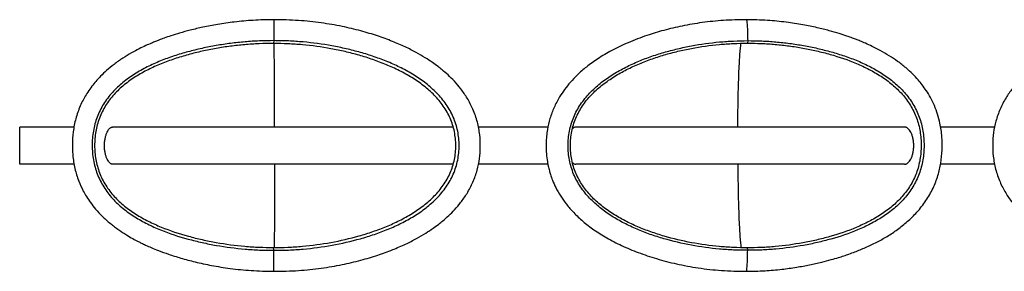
# Paper-space layout '_Posterior' of a CAD drawing. Header units: millimetres. Extents: x -787 to 213, y -54 to 54.
# Tile 1 of 2: x -787 to -364, y -54 to 54. Entities that reach past the tile are written whole.
import ezdxf

# ---------------------------------------------------------------- set-up
doc = ezdxf.new("R2010")
doc.units = ezdxf.units.MM

psp = doc.layouts.new('_Posterior')

# ---------------------------------------------------------------- linework, layer by layer
at = {"color": 7, "linetype": 'Continuous', "lineweight": 25}
for p, q in [((-677.77, 45.07), (-678, 43.85)), ((-474.48, 45.07), (-474.61, 43.99)), ((-763.57, 8), (-786.9, 8)), ((-786.9, -8), (-786.9, 8)), ((-600.98, 8), (-747.11, 8)), ((-560.15, 8), (-590.09, 8)), ((-407.11, 8), (-548.25, 8)), ((-368.46, 8), (-391.72, 8)), ((-763.48, -8), (-786.9, -8)), ((-600.98, -8), (-747.1, -8)), ((-560.19, -8), (-590.08, -8)), ((-407.13, -8), (-548.25, -8)), ((-368.46, -8), (-391.73, -8)), ((-677.77, -44.93), (-678, -43.72)), ((-474.48, -44.93), (-474.61, -43.86))]:
    psp.add_line(p, q, dxfattribs=at)
for points, knots in [([(-677.77, 54.07), (-680.76, 54.02), (-686.44, 53.91), (-694.51, 53.16), (-701.7, 52.14), (-708, 50.94), (-713.43, 49.66), (-718, 48.41), (-721.72, 47.25), (-724.69, 46.23), (-726.9, 45.41), (-728.73, 44.69), (-730.58, 43.92), (-732.91, 42.89), (-735.77, 41.52), (-739.09, 39.75), (-742.74, 37.54), (-746.31, 35.03), (-749.5, 32.43), (-752.09, 29.97), (-754.19, 27.69), (-756.04, 25.41), (-758.17, 22.39), (-760.5, 18.27), (-762.55, 13.02), (-763.84, 7.41), (-764.37, 1.71), (-764.22, -4.06), (-763.34, -9.76), (-761.77, -14.96), (-759.96, -18.94), (-758.22, -21.98), (-756.47, -24.59), (-754.23, -27.42), (-751.39, -30.44), (-748.06, -33.42), (-744.56, -36.06), (-741.3, -38.19), (-738.51, -39.82), (-736.34, -40.98), (-734.53, -41.89), (-732.66, -42.78), (-730.24, -43.86), (-726.96, -45.19), (-722.75, -46.72), (-717.51, -48.37), (-711.36, -50), (-704.28, -51.53), (-696.27, -52.8), (-687.33, -53.73), (-681.06, -53.87), (-677.77, -53.94)], [0, 0, 0, 0, 0.039528, 0.075318, 0.107356, 0.1357, 0.160333, 0.181273, 0.198502, 0.212007, 0.222895, 0.229713, 0.238195, 0.249505, 0.263632, 0.280548, 0.299673, 0.320396, 0.338678, 0.354513, 0.367896, 0.379978, 0.393566, 0.417034, 0.442729, 0.467998, 0.492898, 0.518135, 0.54394, 0.568783, 0.589706, 0.601779, 0.615449, 0.631471, 0.649859, 0.670602, 0.690879, 0.708209, 0.722585, 0.734002, 0.740876, 0.749673, 0.761427, 0.776141, 0.796575, 0.820845, 0.84896, 0.880976, 0.916812, 0.956483, 1, 1, 1, 1]), ([(-677.77, -53.94), (-674.25, -53.88), (-667.46, -53.76), (-657.69, -52.72), (-648.76, -51.21), (-640.67, -49.3), (-633.44, -47.13), (-627.04, -44.8), (-621.48, -42.4), (-616.76, -40.01), (-612.84, -37.72), (-609.68, -35.64), (-607.23, -33.85), (-604.98, -32.04), (-602.69, -30.01), (-600.12, -27.43), (-597.44, -24.28), (-594.71, -20.36), (-592.27, -15.7), (-590.5, -10.65), (-589.48, -5.6), (-589.11, -0.5), (-589.36, 4.76), (-590.37, 10.23), (-592.2, 15.52), (-594.66, 20.26), (-597.4, 24.25), (-600.21, 27.55), (-602.94, 30.26), (-605.31, 32.33), (-607.54, 34.1), (-609.95, 35.85), (-613.07, 37.89), (-616.95, 40.14), (-621.64, 42.51), (-627.16, 44.9), (-633.52, 47.22), (-640.73, 49.39), (-648.8, 51.3), (-657.71, 52.82), (-667.47, 53.87), (-674.25, 54), (-677.77, 54.07)], [0, 0, 0, 0, 0.046283, 0.08918, 0.128875, 0.165219, 0.198236, 0.228033, 0.254539, 0.277677, 0.297506, 0.314035, 0.327251, 0.33729, 0.351756, 0.367416, 0.384902, 0.405884, 0.429939, 0.453457, 0.475698, 0.497288, 0.520195, 0.544567, 0.569849, 0.593209, 0.614295, 0.633146, 0.6499, 0.664562, 0.674337, 0.687287, 0.703558, 0.723179, 0.746162, 0.772457, 0.80205, 0.834986, 0.871269, 0.910859, 0.953755, 1, 1, 1, 1]), ([(-677.77, 54.05), (-677.77, 54.06), (-677.77, 54.06), (-677.77, 53.93), (-677.77, 53.36), (-677.77, 52.21), (-677.77, 50.42), (-677.77, 48), (-677.77, 46.05), (-677.77, 45.07)], [0, 0, 0, 0, 0.0409108, 0.2008022, 0.3610315, 0.5208733, 0.6805758, 0.8402891, 1, 1, 1, 1]), ([(-475.11, 54.07), (-478.37, 54.01), (-484.71, 53.89), (-493.89, 52.92), (-502.43, 51.48), (-510.33, 49.6), (-518.09, 47.25), (-525.57, 44.41), (-532.61, 41.05), (-538.59, 37.53), (-543.51, 33.99), (-547.42, 30.59), (-550.52, 27.36), (-553.06, 24.22), (-555.47, 20.63), (-557.66, 16.46), (-559.39, 11.74), (-560.35, 7.59), (-560.81, 4.01), (-561, 0.84), (-560.94, -2.56), (-560.61, -5.82), (-560.13, -8.54), (-559.61, -10.65), (-559.02, -12.68), (-558.16, -15.11), (-556.76, -18.24), (-554.8, -21.7), (-552.23, -25.33), (-549.06, -28.96), (-545.11, -32.65), (-540.36, -36.29), (-534.8, -39.78), (-528.44, -43.04), (-521.31, -46.02), (-513.43, -48.65), (-504.84, -50.89), (-495.53, -52.6), (-485.54, -53.74), (-478.66, -53.87), (-475.11, -53.94)], [0, 0, 0, 0, 0.0436533, 0.0847719, 0.1234177, 0.1595967, 0.1932883, 0.2318999, 0.2667072, 0.2976192, 0.3246256, 0.3477758, 0.3670321, 0.3845751, 0.4019637, 0.4249024, 0.4475397, 0.4692007, 0.4817747, 0.4957783, 0.5116404, 0.5271901, 0.5395115, 0.5485941, 0.5563601, 0.5677666, 0.5830355, 0.6021436, 0.6209946, 0.642484, 0.6665526, 0.69322, 0.7224887, 0.7543515, 0.7888837, 0.8259097, 0.8655018, 0.9077698, 0.9525387, 1, 1, 1, 1]), ([(-475.11, -53.94), (-472.42, -53.89), (-467.31, -53.79), (-460.08, -53.13), (-453.71, -52.26), (-448.01, -51.22), (-443.05, -50.11), (-438.91, -49.03), (-435.76, -48.1), (-433.23, -47.3), (-430.89, -46.5), (-427.76, -45.35), (-423.76, -43.71), (-419.14, -41.51), (-414.53, -38.94), (-410.12, -36.03), (-405.79, -32.59), (-401.63, -28.51), (-397.87, -23.72), (-394.85, -18.43), (-392.75, -12.96), (-391.48, -7.45), (-390.93, -1.86), (-391.02, 3.87), (-391.73, 9.02), (-392.9, 13.48), (-394.27, 17.19), (-395.93, 20.59), (-397.71, 23.54), (-399.51, 26.05), (-401.45, 28.41), (-403.74, 30.85), (-406.65, 33.52), (-410.03, 36.17), (-413.74, 38.67), (-417.4, 40.79), (-420.8, 42.53), (-423.67, 43.85), (-425.96, 44.82), (-427.83, 45.57), (-429.74, 46.29), (-432.19, 47.15), (-435.49, 48.23), (-439.73, 49.45), (-444.92, 50.75), (-451.08, 52), (-458.21, 53.08), (-466.33, 53.89), (-472.08, 54.01), (-475.11, 54.07)], [0, 0, 0, 0, 0.036394, 0.069095, 0.098104, 0.12344, 0.147434, 0.166747, 0.181394, 0.191838, 0.202582, 0.214784, 0.236907, 0.261051, 0.283917, 0.308213, 0.33246, 0.3587, 0.38687, 0.414645, 0.440861, 0.465756, 0.49093, 0.516714, 0.54305, 0.56091, 0.579009, 0.596458, 0.612, 0.625654, 0.638264, 0.653269, 0.671044, 0.691563, 0.71132, 0.731506, 0.748784, 0.76302, 0.774197, 0.78233, 0.790326, 0.801751, 0.817422, 0.837326, 0.861432, 0.889751, 0.922262, 0.959011, 1, 1, 1, 1]), ([(-475.11, 54.05), (-475.1, 54.05), (-475.05, 54.06), (-474.96, 53.93), (-474.84, 53.35), (-474.72, 52.19), (-474.62, 50.38), (-474.53, 47.96), (-474.5, 46.04), (-474.48, 45.07)], [0, 0, 0, 0, 0.040076, 0.192963, 0.34696, 0.502919, 0.663045, 0.828936, 1, 1, 1, 1]), ([(-280.77, 54.07), (-284.29, 54), (-291.08, 53.87), (-300.84, 52.82), (-309.78, 51.3), (-317.86, 49.37), (-325.1, 47.2), (-331.48, 44.86), (-337.03, 42.45), (-341.76, 40.06), (-345.68, 37.77), (-348.83, 35.69), (-351.28, 33.89), (-353.52, 32.08), (-355.83, 30.05), (-358.39, 27.47), (-361.08, 24.32), (-363.81, 20.4), (-366.25, 15.74), (-368.03, 10.7), (-369.06, 5.65), (-369.43, 0.56), (-369.19, -4.71), (-368.19, -10.18), (-366.37, -15.48), (-363.92, -20.22), (-361.17, -24.21), (-358.36, -27.51), (-355.64, -30.22), (-353.27, -32.29), (-351.04, -34.06), (-348.63, -35.81), (-345.51, -37.85), (-341.62, -40.09), (-336.93, -42.46), (-331.4, -44.84), (-325.04, -47.16), (-317.82, -49.31), (-309.76, -51.22), (-300.84, -52.72), (-291.08, -53.76), (-284.29, -53.88), (-280.77, -53.94)], [0, 0, 0, 0, 0.046257, 0.089191, 0.128843, 0.165213, 0.198262, 0.227992, 0.254451, 0.277622, 0.297454, 0.313963, 0.327177, 0.337227, 0.351714, 0.367379, 0.384851, 0.405831, 0.429902, 0.45342, 0.475641, 0.497211, 0.520131, 0.544529, 0.569817, 0.593163, 0.614247, 0.633109, 0.649856, 0.664496, 0.674262, 0.687217, 0.703508, 0.723124, 0.746075, 0.772419, 0.802078, 0.834981, 0.871238, 0.91087, 0.95373, 1, 1, 1, 1]), ([(-677.77, 45.07), (-679.84, 45.07), (-681.92, 45.03), (-686.07, 44.86), (-688.14, 44.73), (-692.26, 44.38), (-694.33, 44.16), (-698.44, 43.63), (-700.5, 43.32), (-704.58, 42.61), (-706.62, 42.21), (-710.66, 41.32), (-712.68, 40.82), (-716.68, 39.74), (-718.67, 39.14), (-722.6, 37.84), (-724.56, 37.13), (-728.4, 35.57), (-730.3, 34.72), (-734.01, 32.86), (-735.82, 31.84), (-739.33, 29.63), (-741.02, 28.42), (-744.23, 25.79), (-745.75, 24.37), (-748.53, 21.28), (-749.8, 19.63), (-751.99, 16.1), (-752.92, 14.23), (-754.39, 10.34), (-754.93, 8.32), (-755.64, 4.22), (-755.8, 2.13), (-755.79, -2.02), (-755.62, -4.09), (-754.9, -8.18), (-754.35, -10.19), (-753.24, -13.1), (-752.82, -14.05), (-751.89, -15.91), (-751.38, -16.82), (-749.73, -19.45), (-748.47, -21.11), (-745.68, -24.19), (-744.16, -25.61), (-740.94, -28.24), (-739.25, -29.44), (-735.74, -31.66), (-733.93, -32.67), (-730.23, -34.53), (-728.33, -35.38), (-722.57, -37.72), (-718.63, -39.01), (-712.63, -40.64), (-710.62, -41.14), (-706.58, -42.04), (-704.54, -42.44), (-698.42, -43.51), (-694.31, -44.05), (-688.12, -44.58), (-686.06, -44.71), (-681.91, -44.89), (-679.84, -44.93), (-677.77, -44.93)], [0, 0, 0, 0, 0.03125, 0.03125, 0.0625, 0.0625, 0.09375, 0.09375, 0.125, 0.125, 0.15625, 0.15625, 0.1875, 0.1875, 0.21875, 0.21875, 0.25, 0.25, 0.28125, 0.28125, 0.3125, 0.3125, 0.34375, 0.34375, 0.375, 0.375, 0.40625, 0.40625, 0.4375, 0.4375, 0.46875, 0.46875, 0.5, 0.5, 0.53125, 0.53125, 0.5625, 0.5625, 0.578125, 0.578125, 0.59375, 0.59375, 0.625, 0.625, 0.65625, 0.65625, 0.6875, 0.6875, 0.71875, 0.71875, 0.75, 0.75, 0.8125, 0.8125, 0.84375, 0.84375, 0.875, 0.875, 0.9375, 0.9375, 0.96875, 0.96875, 1, 1, 1, 1]), ([(-678, 43.85), (-680.05, 43.85), (-682.11, 43.81), (-686.22, 43.64), (-688.27, 43.51), (-692.37, 43.15), (-694.41, 42.93), (-698.49, 42.4), (-700.52, 42.09), (-704.57, 41.38), (-706.59, 40.97), (-710.59, 40.08), (-712.59, 39.58), (-716.55, 38.5), (-718.51, 37.91), (-722.39, 36.61), (-724.32, 35.9), (-728.1, 34.36), (-729.97, 33.52), (-733.6, 31.69), (-735.38, 30.7), (-738.8, 28.53), (-740.45, 27.36), (-743.58, 24.81), (-745.05, 23.43), (-747.75, 20.46), (-748.97, 18.87), (-751.08, 15.49), (-751.98, 13.7), (-753.4, 9.97), (-753.92, 8.03), (-754.6, 4.08), (-754.75, 2.07), (-754.74, -1.95), (-754.58, -3.95), (-754.06, -6.9), (-753.84, -7.87), (-753.31, -9.79), (-753, -10.74), (-752.29, -12.61), (-751.88, -13.52), (-750.99, -15.3), (-750.5, -16.17), (-748.91, -18.7), (-747.68, -20.29), (-744.98, -23.25), (-743.51, -24.63), (-740.38, -27.18), (-738.73, -28.35), (-735.3, -30.51), (-733.53, -31.51), (-729.89, -33.34), (-728.03, -34.17), (-722.37, -36.49), (-718.47, -37.77), (-712.54, -39.41), (-710.55, -39.9), (-706.55, -40.8), (-704.53, -41.21), (-698.47, -42.28), (-694.4, -42.82), (-688.26, -43.36), (-686.21, -43.49), (-682.1, -43.67), (-680.05, -43.72), (-678, -43.72)], [0, 0, 0, 0, 0.03125, 0.03125, 0.0625, 0.0625, 0.09375, 0.09375, 0.125, 0.125, 0.15625, 0.15625, 0.1875, 0.1875, 0.21875, 0.21875, 0.25, 0.25, 0.28125, 0.28125, 0.3125, 0.3125, 0.34375, 0.34375, 0.375, 0.375, 0.40625, 0.40625, 0.4375, 0.4375, 0.46875, 0.46875, 0.5, 0.5, 0.53125, 0.53125, 0.546875, 0.546875, 0.5625, 0.5625, 0.578125, 0.578125, 0.59375, 0.59375, 0.625, 0.625, 0.65625, 0.65625, 0.6875, 0.6875, 0.71875, 0.71875, 0.75, 0.75, 0.8125, 0.8125, 0.84375, 0.84375, 0.875, 0.875, 0.9375, 0.9375, 0.96875, 0.96875, 1, 1, 1, 1]), ([(-678, -43.72), (-675.92, -43.72), (-673.86, -43.68), (-669.73, -43.5), (-667.66, -43.36), (-661.48, -42.81), (-657.37, -42.27), (-649.24, -40.79), (-645.2, -39.86), (-639.24, -38.16), (-637.27, -37.55), (-633.37, -36.21), (-631.44, -35.48), (-627.63, -33.9), (-625.75, -33.05), (-622.07, -31.2), (-620.27, -30.21), (-616.8, -28.06), (-615.11, -26.9), (-611.9, -24.41), (-610.37, -23.06), (-607.54, -20.16), (-606.24, -18.61), (-603.94, -15.3), (-602.95, -13.55), (-601.35, -9.87), (-600.74, -7.94), (-599.94, -4.01), (-599.75, -1.99), (-599.76, 2.04), (-599.95, 4.05), (-600.75, 7.98), (-601.36, 9.9), (-602.96, 13.58), (-603.96, 15.34), (-606.26, 18.65), (-607.56, 20.2), (-610.39, 23.1), (-611.92, 24.44), (-615.14, 26.95), (-616.83, 28.11), (-620.31, 30.27), (-622.11, 31.26), (-625.77, 33.11), (-627.65, 33.96), (-631.45, 35.54), (-633.38, 36.27), (-637.28, 37.62), (-639.25, 38.24), (-643.22, 39.37), (-645.22, 39.89), (-649.25, 40.83), (-651.28, 41.25), (-657.38, 42.37), (-661.48, 42.92), (-667.66, 43.48), (-669.73, 43.62), (-673.85, 43.8), (-675.92, 43.85), (-678, 43.85)], [0, 0, 0, 0, 0.03125, 0.03125, 0.0625, 0.0625, 0.125, 0.125, 0.1875, 0.1875, 0.21875, 0.21875, 0.25, 0.25, 0.28125, 0.28125, 0.3125, 0.3125, 0.34375, 0.34375, 0.375, 0.375, 0.40625, 0.40625, 0.4375, 0.4375, 0.46875, 0.46875, 0.5, 0.5, 0.53125, 0.53125, 0.5625, 0.5625, 0.59375, 0.59375, 0.625, 0.625, 0.65625, 0.65625, 0.6875, 0.6875, 0.71875, 0.71875, 0.75, 0.75, 0.78125, 0.78125, 0.8125, 0.8125, 0.84375, 0.84375, 0.875, 0.875, 0.9375, 0.9375, 0.96875, 0.96875, 1, 1, 1, 1]), ([(-677.77, -44.93), (-675.68, -44.93), (-673.6, -44.89), (-669.43, -44.71), (-667.35, -44.57), (-661.11, -44.03), (-656.97, -43.48), (-648.76, -42), (-644.68, -41.07), (-638.66, -39.37), (-636.66, -38.75), (-632.71, -37.4), (-630.76, -36.67), (-626.89, -35.08), (-624.99, -34.21), (-621.25, -32.34), (-619.42, -31.33), (-615.87, -29.13), (-614.15, -27.95), (-610.86, -25.38), (-609.29, -24), (-606.37, -21), (-605.03, -19.39), (-602.65, -15.95), (-601.63, -14.12), (-599.97, -10.27), (-599.34, -8.27), (-598.51, -4.16), (-598.32, -2.06), (-598.32, 2.12), (-598.52, 4.21), (-599.35, 8.3), (-599.98, 10.31), (-601.64, 14.15), (-602.67, 15.98), (-605.05, 19.42), (-606.39, 21.03), (-609.31, 24.03), (-610.88, 25.42), (-614.17, 28), (-615.9, 29.18), (-619.45, 31.38), (-621.28, 32.4), (-625.01, 34.27), (-626.91, 35.13), (-630.77, 36.73), (-632.73, 37.46), (-636.68, 38.82), (-638.66, 39.44), (-642.68, 40.58), (-644.7, 41.1), (-648.77, 42.04), (-650.82, 42.46), (-656.98, 43.58), (-661.12, 44.13), (-667.35, 44.69), (-669.43, 44.83), (-673.59, 45.02), (-675.68, 45.06), (-677.77, 45.07)], [0, 0, 0, 0, 0.03125, 0.03125, 0.0625, 0.0625, 0.125, 0.125, 0.1875, 0.1875, 0.21875, 0.21875, 0.25, 0.25, 0.28125, 0.28125, 0.3125, 0.3125, 0.34375, 0.34375, 0.375, 0.375, 0.40625, 0.40625, 0.4375, 0.4375, 0.46875, 0.46875, 0.5, 0.5, 0.53125, 0.53125, 0.5625, 0.5625, 0.59375, 0.59375, 0.625, 0.625, 0.65625, 0.65625, 0.6875, 0.6875, 0.71875, 0.71875, 0.75, 0.75, 0.78125, 0.78125, 0.8125, 0.8125, 0.84375, 0.84375, 0.875, 0.875, 0.9375, 0.9375, 0.96875, 0.96875, 1, 1, 1, 1]), ([(-677.5, 8), (-677.51, 9.91), (-677.51, 14.05), (-677.52, 20.05), (-677.55, 25.79), (-677.57, 30.8), (-677.6, 35.08), (-677.63, 38.63), (-677.65, 41.58), (-677.67, 43.09), (-677.67, 43.84)], [0, 0, 0, 0, 0.107169, 0.232928, 0.358451, 0.484844, 0.612726, 0.741723, 0.872071, 1, 1, 1, 1]), ([(-474.48, -44.93), (-476.51, -44.93), (-478.53, -44.89), (-482.57, -44.71), (-484.59, -44.57), (-490.64, -44.03), (-494.66, -43.48), (-502.63, -42), (-506.58, -41.07), (-512.43, -39.37), (-514.36, -38.75), (-518.19, -37.4), (-520.09, -36.67), (-523.84, -35.08), (-525.69, -34.21), (-529.32, -32.34), (-531.09, -31.33), (-534.54, -29.13), (-536.21, -27.95), (-539.4, -25.38), (-540.92, -24), (-543.75, -21), (-545.05, -19.39), (-547.36, -15.95), (-548.35, -14.12), (-549.96, -10.27), (-550.57, -8.27), (-551.37, -4.16), (-551.56, -2.07), (-551.56, 2.12), (-551.37, 4.21), (-550.56, 8.3), (-549.95, 10.31), (-548.34, 14.15), (-547.34, 15.98), (-545.03, 19.42), (-543.73, 21.03), (-540.9, 24.03), (-539.38, 25.42), (-536.18, 28), (-534.51, 29.18), (-531.06, 31.38), (-529.29, 32.39), (-525.67, 34.27), (-523.82, 35.13), (-520.08, 36.73), (-518.18, 37.46), (-514.35, 38.82), (-512.42, 39.44), (-508.53, 40.58), (-506.57, 41.09), (-502.62, 42.04), (-500.63, 42.46), (-494.66, 43.58), (-490.64, 44.13), (-484.59, 44.69), (-482.58, 44.83), (-478.54, 45.01), (-476.51, 45.06), (-474.48, 45.07)], [0, 0, 0, 0, 0.03125, 0.03125, 0.0625, 0.0625, 0.125, 0.125, 0.1875, 0.1875, 0.21875, 0.21875, 0.25, 0.25, 0.28125, 0.28125, 0.3125, 0.3125, 0.34375, 0.34375, 0.375, 0.375, 0.40625, 0.40625, 0.4375, 0.4375, 0.46875, 0.46875, 0.5, 0.5, 0.53125, 0.53125, 0.5625, 0.5625, 0.59375, 0.59375, 0.625, 0.625, 0.65625, 0.65625, 0.6875, 0.6875, 0.71875, 0.71875, 0.75, 0.75, 0.78125, 0.78125, 0.8125, 0.8125, 0.84375, 0.84375, 0.875, 0.875, 0.9375, 0.9375, 0.96875, 0.96875, 1, 1, 1, 1]), ([(-474.61, -43.86), (-476.62, -43.86), (-478.63, -43.82), (-482.64, -43.63), (-484.64, -43.5), (-490.65, -42.95), (-494.63, -42.4), (-502.53, -40.92), (-506.44, -39.99), (-512.23, -38.29), (-514.14, -37.67), (-517.93, -36.33), (-519.8, -35.6), (-523.5, -34.02), (-525.32, -33.17), (-528.89, -31.32), (-530.64, -30.32), (-534.01, -28.17), (-535.65, -27.01), (-538.77, -24.5), (-540.25, -23.15), (-543, -20.24), (-544.27, -18.68), (-546.5, -15.36), (-547.46, -13.6), (-549.02, -9.9), (-549.61, -7.97), (-550.38, -4.02), (-550.56, -1.99), (-550.56, 2.05), (-550.37, 4.06), (-549.6, 8.01), (-549, 9.94), (-547.45, 13.63), (-546.48, 15.4), (-544.25, 18.72), (-542.98, 20.27), (-540.23, 23.18), (-538.74, 24.54), (-535.62, 27.05), (-533.98, 28.21), (-530.6, 30.38), (-528.86, 31.37), (-525.3, 33.23), (-523.48, 34.08), (-519.79, 35.66), (-517.91, 36.39), (-514.13, 37.74), (-512.22, 38.36), (-508.37, 39.5), (-506.42, 40.02), (-502.51, 40.96), (-500.54, 41.38), (-494.62, 42.5), (-490.64, 43.06), (-484.64, 43.61), (-482.64, 43.75), (-478.63, 43.94), (-476.63, 43.99), (-474.61, 43.99)], [0, 0, 0, 0, 0.03125, 0.03125, 0.0625, 0.0625, 0.125, 0.125, 0.1875, 0.1875, 0.21875, 0.21875, 0.25, 0.25, 0.28125, 0.28125, 0.3125, 0.3125, 0.34375, 0.34375, 0.375, 0.375, 0.40625, 0.40625, 0.4375, 0.4375, 0.46875, 0.46875, 0.5, 0.5, 0.53125, 0.53125, 0.5625, 0.5625, 0.59375, 0.59375, 0.625, 0.625, 0.65625, 0.65625, 0.6875, 0.6875, 0.71875, 0.71875, 0.75, 0.75, 0.78125, 0.78125, 0.8125, 0.8125, 0.84375, 0.84375, 0.875, 0.875, 0.9375, 0.9375, 0.96875, 0.96875, 1, 1, 1, 1]), ([(-478.71, 8), (-478.69, 9.94), (-478.66, 14.1), (-478.57, 20.13), (-478.43, 25.88), (-478.26, 30.89), (-478.06, 35.16), (-477.84, 38.7), (-477.6, 41.62), (-477.44, 43.12), (-477.36, 43.86)], [0, 0, 0, 0, 0.116868, 0.250405, 0.380471, 0.507739, 0.633197, 0.757229, 0.880832, 1, 1, 1, 1]), ([(-474.61, 43.99), (-472.62, 43.99), (-470.62, 43.95), (-466.62, 43.78), (-464.63, 43.65), (-460.66, 43.3), (-458.68, 43.08), (-454.72, 42.55), (-452.74, 42.24), (-448.81, 41.52), (-446.85, 41.12), (-442.97, 40.23), (-441.03, 39.73), (-435.26, 38.1), (-431.48, 36.83), (-425.96, 34.51), (-424.15, 33.67), (-420.61, 31.84), (-418.89, 30.84), (-415.55, 28.68), (-413.95, 27.5), (-410.91, 24.94), (-409.47, 23.56), (-406.85, 20.58), (-405.66, 18.98), (-403.6, 15.57), (-402.72, 13.77), (-401.34, 10.02), (-400.83, 8.07), (-400.17, 4.1), (-400.02, 2.07), (-400.03, -1.96), (-400.19, -3.97), (-400.86, -7.92), (-401.38, -9.87), (-402.42, -12.68), (-402.82, -13.6), (-403.69, -15.39), (-404.17, -16.26), (-405.72, -18.8), (-406.91, -20.4), (-409.54, -23.38), (-410.98, -24.76), (-414.02, -27.32), (-415.63, -28.49), (-418.96, -30.66), (-420.68, -31.65), (-424.22, -33.49), (-426.02, -34.33), (-431.53, -36.64), (-435.31, -37.92), (-441.07, -39.56), (-443.01, -40.05), (-446.89, -40.95), (-448.85, -41.35), (-454.73, -42.43), (-458.69, -42.97), (-464.65, -43.5), (-466.64, -43.64), (-470.63, -43.81), (-472.62, -43.86), (-474.61, -43.86)], [0, 0, 0, 0, 0.03125, 0.03125, 0.0625, 0.0625, 0.09375, 0.09375, 0.125, 0.125, 0.15625, 0.15625, 0.1875, 0.1875, 0.25, 0.25, 0.28125, 0.28125, 0.3125, 0.3125, 0.34375, 0.34375, 0.375, 0.375, 0.40625, 0.40625, 0.4375, 0.4375, 0.46875, 0.46875, 0.5, 0.5, 0.53125, 0.53125, 0.5625, 0.5625, 0.578125, 0.578125, 0.59375, 0.59375, 0.625, 0.625, 0.65625, 0.65625, 0.6875, 0.6875, 0.71875, 0.71875, 0.75, 0.75, 0.8125, 0.8125, 0.84375, 0.84375, 0.875, 0.875, 0.9375, 0.9375, 0.96875, 0.96875, 1, 1, 1, 1]), ([(-474.48, 45.07), (-472.48, 45.07), (-470.46, 45.03), (-466.43, 44.86), (-464.43, 44.73), (-460.42, 44.38), (-458.42, 44.16), (-454.43, 43.63), (-452.44, 43.32), (-448.47, 42.61), (-446.5, 42.21), (-442.58, 41.31), (-440.62, 40.82), (-436.74, 39.73), (-434.81, 39.14), (-430.99, 37.84), (-429.1, 37.13), (-425.37, 35.57), (-423.53, 34.72), (-419.93, 32.85), (-418.17, 31.84), (-414.77, 29.63), (-413.13, 28.42), (-410.01, 25.79), (-408.54, 24.37), (-405.84, 21.28), (-404.61, 19.62), (-402.48, 16.1), (-401.58, 14.23), (-400.15, 10.34), (-399.63, 8.32), (-398.95, 4.22), (-398.79, 2.13), (-398.8, -2.02), (-398.96, -4.1), (-399.66, -8.18), (-400.19, -10.19), (-401.27, -13.1), (-401.68, -14.05), (-402.58, -15.91), (-403.07, -16.82), (-404.67, -19.45), (-405.9, -21.11), (-408.61, -24.19), (-410.08, -25.61), (-413.2, -28.24), (-414.84, -29.44), (-418.24, -31.66), (-420, -32.67), (-423.6, -34.53), (-425.43, -35.38), (-431.02, -37.72), (-434.85, -39.01), (-440.66, -40.64), (-442.62, -41.14), (-446.54, -42.04), (-448.51, -42.44), (-454.45, -43.51), (-458.44, -44.05), (-464.44, -44.58), (-466.45, -44.71), (-470.47, -44.89), (-472.48, -44.93), (-474.48, -44.93)], [0, 0, 0, 0, 0.03125, 0.03125, 0.0625, 0.0625, 0.09375, 0.09375, 0.125, 0.125, 0.15625, 0.15625, 0.1875, 0.1875, 0.21875, 0.21875, 0.25, 0.25, 0.28125, 0.28125, 0.3125, 0.3125, 0.34375, 0.34375, 0.375, 0.375, 0.40625, 0.40625, 0.4375, 0.4375, 0.46875, 0.46875, 0.5, 0.5, 0.53125, 0.53125, 0.5625, 0.5625, 0.578125, 0.578125, 0.59375, 0.59375, 0.625, 0.625, 0.65625, 0.65625, 0.6875, 0.6875, 0.71875, 0.71875, 0.75, 0.75, 0.8125, 0.8125, 0.84375, 0.84375, 0.875, 0.875, 0.9375, 0.9375, 0.96875, 0.96875, 1, 1, 1, 1]), ([(-747.1, -8), (-747.13, -8), (-747.19, -8), (-747.29, -7.99), (-747.39, -7.97), (-747.49, -7.94), (-747.58, -7.9), (-747.75, -7.83), (-747.98, -7.69), (-748.28, -7.44), (-748.57, -7.12), (-748.95, -6.6), (-749.39, -5.8), (-749.86, -4.6), (-750.23, -3.2), (-750.46, -1.64), (-750.54, 0), (-750.46, 1.63), (-750.23, 3.19), (-749.87, 4.59), (-749.41, 5.8), (-748.96, 6.6), (-748.58, 7.11), (-748.29, 7.43), (-748, 7.69), (-747.73, 7.85), (-747.5, 7.94), (-747.31, 7.99), (-747.18, 8), (-747.11, 8)], [0, 0, 0, 0, 0.010388, 0.020775, 0.031172, 0.041587, 0.05203, 0.062509, 0.093724, 0.12502, 0.156287, 0.187525, 0.250007, 0.312499, 0.374982, 0.437455, 0.499877, 0.56236, 0.624863, 0.687329, 0.749802, 0.812283, 0.843544, 0.874857, 0.906176, 0.937433, 0.95837, 0.979201, 1, 1, 1, 1]), ([(-548.25, 8), (-548.34, 7.99), (-548.56, 7.98), (-548.91, 7.87), (-549.25, 7.66), (-549.47, 7.51), (-549.56, 7.42), (-549.56, 7.41)], [0, 0, 0, 0, 0.2141298, 0.4930063, 0.7945114, 0.985862, 1, 1, 1, 1]), ([(-407.13, -8), (-407.09, -8), (-407.02, -8), (-406.9, -7.98), (-406.76, -7.96), (-406.61, -7.92), (-406.37, -7.83), (-406.08, -7.68), (-405.61, -7.32), (-405.08, -6.76), (-404.46, -5.78), (-403.95, -4.61), (-403.53, -3.2), (-403.27, -1.65), (-403.17, 0), (-403.26, 1.65), (-403.52, 3.2), (-403.94, 4.61), (-404.45, 5.78), (-405.07, 6.76), (-405.59, 7.32), (-406.07, 7.68), (-406.39, 7.85), (-406.69, 7.95), (-406.91, 7.99), (-407.05, 8), (-407.11, 8)], [0, 0, 0, 0, 0.0097401, 0.0208706, 0.0333915, 0.0473027, 0.0626043, 0.1006226, 0.1251958, 0.1936228, 0.2501343, 0.3155224, 0.3750915, 0.4384602, 0.4999442, 0.5615094, 0.6248955, 0.6844549, 0.7498093, 0.8063758, 0.8748403, 0.899928, 0.9374336, 0.9624017, 0.9832574, 1, 1, 1, 1]), ([(-677.5, -8), (-677.51, -9.86), (-677.51, -13.96), (-677.52, -19.92), (-677.55, -25.66), (-677.57, -30.67), (-677.6, -34.94), (-677.63, -38.5), (-677.65, -41.45), (-677.66, -42.96), (-677.67, -43.71)], [0, 0, 0, 0, 0.1049491, 0.2310278, 0.356865, 0.4835777, 0.6117833, 0.7411066, 0.8717843, 1, 1, 1, 1]), ([(-549.56, -7.42), (-549.56, -7.42), (-549.43, -7.55), (-549.13, -7.75), (-548.69, -7.97), (-548.38, -7.99), (-548.25, -8)], [0, 0, 0, 0, 0.009823, 0.290767, 0.698852, 1, 1, 1, 1]), ([(-478.7, -8), (-478.69, -9.9), (-478.66, -14.01), (-478.57, -20), (-478.43, -25.75), (-478.26, -30.76), (-478.06, -35.02), (-477.84, -38.57), (-477.6, -41.49), (-477.44, -43), (-477.36, -43.74)], [0, 0, 0, 0, 0.1145167, 0.2483849, 0.3787672, 0.5063488, 0.6321145, 0.7564521, 0.8803601, 1, 1, 1, 1]), ([(-677.77, -53.92), (-677.77, -53.92), (-677.77, -53.93), (-677.77, -53.8), (-677.77, -53.23), (-677.77, -52.08), (-677.77, -50.29), (-677.77, -47.87), (-677.77, -45.91), (-677.77, -44.93)], [0, 0, 0, 0, 0.040864, 0.200765, 0.361003, 0.520852, 0.680562, 0.840282, 1, 1, 1, 1]), ([(-475.11, -53.92), (-475.1, -53.92), (-475.05, -53.93), (-474.96, -53.8), (-474.84, -53.22), (-474.72, -52.06), (-474.62, -50.25), (-474.53, -47.83), (-474.5, -45.91), (-474.48, -44.93)], [0, 0, 0, 0, 0.039927, 0.192836, 0.346857, 0.502839, 0.66299, 0.828908, 1, 1, 1, 1])]:
    psp.add_open_spline(points, degree=3, knots=knots, dxfattribs=at)

doc.saveas('drawing.dxf')
